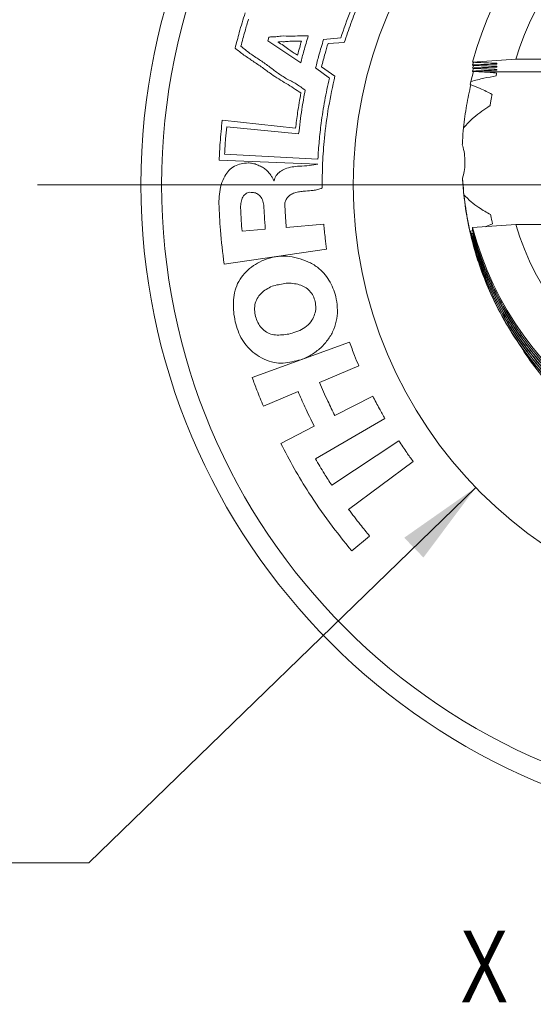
# Model space of a CAD drawing. Header units: inches. Extents: x 0.1 to 10.9, y 0 to 8.5.
# Tile 2 of 17: x 1.844 to 2.588, y 2.657 to 4.083. Entities that reach past the tile are written whole.
import ezdxf

# ---------------------------------------------------------------- set-up
doc = ezdxf.new("R2010")
doc.units = ezdxf.units.IN
doc.header["$MEASUREMENT"] = 0
doc.styles.add('SLDTEXTSTYLE0', font='TXT', dxfattribs={"width": 0.75})
doc.dimstyles.new('SLDDIMSTYLE0', dxfattribs={"dimtxt": 0.083333, "dimasz": 0.125, "dimexe": 0, "dimexo": 0.0625, "dimgap": 0.020833, "dimtad": 0, "dimtih": 1, "dimtoh": 1, "dimlfac": 0.333333, "dimrnd": 1e-09, "dimdsep": 46, "dimtxsty": 'SLDTEXTSTYLE0', "dimsah": 1, "dimcen": 0, "dimadec": 0, "dimazin": 2, "dimtfac": 1, "dimtofl": 0, "dimtmove": 0, "dimatfit": 3, "dimfxl": 1, "dimfrac": 2, "dimtolj": 1, "dimtzin": 12, "dimarcsym": 0})

# ---------------------------------------------------------------- blocks, each defined once
blk = doc.blocks.new('_D')
at = {"color": 7, "linetype": 'Continuous', "lineweight": 18}
for p, q in [((1.9438, 4.8257), (1.7938, 4.8257)), ((2.2836, 4.4964), (1.9438, 4.8257))]:
    blk.add_line(p, q, dxfattribs=at)
blk.add_solid([(2.2836, 4.4964), (2.2078, 4.5977), (2.1799, 4.569)], dxfattribs=at)
at = {"color": 7, "linetype": 'Continuous', "lineweight": 18, "attachment_point": 1, "style": 'SLDTEXTSTYLE0'}
for s, insert, char_height in [('%%c', (1.3626, 4.8636), 0.08333), ('0.63', (1.4884, 4.8636), 0.08333), ('in', (1.7038, 4.8636), 0.08333), ('[', (1.1662, 4.728), 0.0833), ('15.9mm]', (1.331, 4.728), 0.08333), ('%%c', (1.2052, 4.728), 0.08333)]:
    blk.add_mtext(s, dxfattribs=dict(at, insert=insert, char_height=char_height))
blk = doc.blocks.new('_D_1')
at = {"color": 7, "linetype": 'Continuous', "lineweight": 18}
for p, q in [((2.5044, 3.4055), (1.9438, 2.8621)), ((1.9438, 2.8621), (1.7938, 2.8621))]:
    blk.add_line(p, q, dxfattribs=at)
blk.add_solid([(2.5044, 3.4055), (2.4007, 3.3328), (2.4286, 3.3041)], dxfattribs=at)
at = {"color": 7, "linetype": 'Continuous', "lineweight": 18, "attachment_point": 1, "style": 'SLDTEXTSTYLE0'}
for s, insert, char_height in [('%%c', (1.3626, 2.9001), 0.08333), ('0.42', (1.4884, 2.9001), 0.08333), ('in', (1.7038, 2.9001), 0.08333), ('[', (1.1662, 2.7644), 0.0833), ('%%c', (1.2052, 2.7644), 0.08333), ('10.7mm]', (1.331, 2.7644), 0.08333)]:
    blk.add_mtext(s, dxfattribs=dict(at, insert=insert, char_height=char_height))
blk = doc.blocks.new('SW_CENTERMARKSYMBOL_0')
at = {"color": 0, "linetype": 'Continuous', "lineweight": 0}
blk.add_line((-0.3, 0), (-1.0875, 0), dxfattribs=at)

msp = doc.modelspace()

# ---------------------------------------------------------------- linework, layer by layer
at = {"color": 7, "linetype": 'Continuous', "lineweight": 18}
for p, q in [((2.20312, 4.05198), (2.25077, 4.02016)), ((2.30879, 4.05649), (2.28391, 4.05423)), ((2.29043, 4.04854), (2.31397, 4.04972)), ((2.56223, 4.02548), (2.49988, 4.02124)), ((2.49988, 4.02124), (2.49988, 4.02106)), ((2.49988, 4.0172), (2.50106, 4.02102)), ((2.56223, 4.02548), (2.61901, 4.02548)), ((2.27239, 4.01304), (2.29229, 3.99815)), ((2.30041, 4.00123), (2.28096, 4.01469)), ((2.49721, 3.99336), (2.50131, 4.00777)), ((2.49988, 4.0172), (2.49988, 4.01665)), ((2.49988, 4.01279), (2.50088, 4.01606)), ((2.49988, 4.00837), (2.50106, 4.01219)), ((2.49988, 4.00837), (2.49988, 4.00782)), ((2.50882, 4.00747), (2.49988, 4.00782)), ((2.50882, 4.00747), (2.61901, 4.00747)), ((2.53495, 4.01857), (2.53495, 4.01967)), ((2.53495, 4.01415), (2.53495, 4.01526)), ((2.53495, 4.00974), (2.53495, 4.01084)), ((2.49721, 3.99336), (2.49632, 3.98899)), ((2.24335, 3.92554), (2.13712, 3.93725)), ((2.14358, 3.9279), (2.24781, 3.9174)), ((2.13258, 3.87926), (2.27546, 3.8735)), ((2.27564, 3.88107), (2.14047, 3.88833)), ((2.21167, 3.84956), (2.2121, 3.84955)), ((2.16584, 3.77654), (2.19953, 3.77945)), ((2.22982, 3.78208), (2.28425, 3.78679)), ((2.49988, 3.78184), (2.56223, 3.78608)), ((2.49988, 3.7776), (2.49988, 3.78184)), ((2.51797, 3.78307), (2.52877, 3.78722)), ((2.56223, 3.78608), (2.61901, 3.78608)), ((2.49684, 3.77655), (2.50001, 3.77741)), ((2.49684, 3.77655), (2.49768, 3.77359)), ((2.50122, 3.77305), (2.49768, 3.77359)), ((2.50106, 3.77378), (2.49988, 3.77374)), ((2.49988, 3.77318), (2.49988, 3.77374)), ((2.50106, 3.76937), (2.49988, 3.76932)), ((2.49988, 3.76877), (2.49988, 3.76932)), ((2.28834, 3.75033), (2.13986, 3.72904)), ((2.18054, 3.56462), (2.32155, 3.61576)), ((2.33488, 3.58158), (2.27797, 3.55757)), ((2.24701, 3.5445), (2.19668, 3.52327)), ((2.30029, 3.50956), (2.35525, 3.53775)), ((2.22178, 3.46929), (2.27039, 3.49422)), ((2.37277, 3.50552), (2.27208, 3.44715)), ((2.29581, 3.40877), (2.39277, 3.47314)), ((2.41375, 3.44304), (2.32022, 3.37377)), ((2.35059, 3.33521), (2.32484, 3.31361))]:
    msp.add_line(p, q, dxfattribs=at)
for radius in [0.9375, 0.9075, 0.63]:
    msp.add_circle((2.95682, 3.84391), radius, dxfattribs=at)
for centre, radius, start, end in [((2.95617, 3.90154), 0.47173, 194.69937, 165.30063), ((2.95627, 3.90578), 0.41182, 196.89758, 163.10242)]:
    msp.add_arc(centre, radius, start, end, dxfattribs=at)
for points, knots in [([(2.34397, 4.14316), (2.33661, 4.1273), (2.32345, 4.09898), (2.31327, 4.06947), (2.30879, 4.05649)], [0, 0, 0, 0, 0.559977, 1, 1, 1, 1]), ([(2.31397, 4.04972), (2.31707, 4.05899), (2.32328, 4.07754), (2.33606, 4.11006), (2.34689, 4.13276), (2.35351, 4.14662)], [0, 0, 0, 0, 0.28001406, 0.56002863, 1, 1, 1, 1]), ([(2.17022, 4.09265), (2.16731, 4.08316), (2.16211, 4.06623), (2.15776, 4.04906), (2.15584, 4.0415)], [0, 0, 0, 0, 0.5599843, 1, 1, 1, 1]), ([(2.16418, 4.04425), (2.1661, 4.05164), (2.16953, 4.06483), (2.17346, 4.07788), (2.17519, 4.08362)], [0, 0, 0, 0, 0.55999, 1, 1, 1, 1]), ([(2.20312, 4.05198), (2.2034, 4.053), (2.2039, 4.05481), (2.20442, 4.05663), (2.20464, 4.05743)], [0, 0, 0, 0, 0.55999986, 1, 1, 1, 1]), ([(2.20464, 4.05743), (2.20628, 4.05776), (2.20958, 4.05842), (2.2156, 4.05773), (2.22449, 4.05995), (2.23608, 4.0583), (2.24914, 4.05966), (2.25753, 4.05944), (2.26172, 4.05934)], [0, 0, 0, 0, 0.0872531, 0.1754496, 0.3136646, 0.5602466, 0.7801431, 1, 1, 1, 1]), ([(2.25186, 4.05169), (2.24865, 4.05174), (2.24222, 4.05185), (2.23408, 4.05174), (2.22755, 4.05067), (2.22247, 4.05126), (2.21913, 4.05065), (2.21747, 4.05035)], [0, 0, 0, 0, 0.280152, 0.55988, 0.706731, 0.8538711, 1, 1, 1, 1]), ([(2.21747, 4.05035), (2.22029, 4.04877), (2.22591, 4.04561), (2.23274, 4.03973), (2.2399, 4.03554), (2.24408, 4.03272), (2.24617, 4.03131)], [0, 0, 0, 0, 0.280209, 0.5603932, 0.7803627, 1, 1, 1, 1]), ([(2.24617, 4.03131), (2.2472, 4.03512), (2.24902, 4.04194), (2.25099, 4.04871), (2.25186, 4.05169)], [0, 0, 0, 0, 0.5600014, 1, 1, 1, 1]), ([(2.26172, 4.05934), (2.25953, 4.05206), (2.25561, 4.03908), (2.25225, 4.02594), (2.25077, 4.02016)], [0, 0, 0, 0, 0.5599949, 1, 1, 1, 1]), ([(2.28391, 4.05423), (2.28159, 4.04659), (2.27745, 4.03294), (2.27394, 4.01912), (2.27239, 4.01304)], [0, 0, 0, 0, 0.5599872, 1, 1, 1, 1]), ([(2.28096, 4.01469), (2.28261, 4.02104), (2.28556, 4.03238), (2.28894, 4.04361), (2.29043, 4.04854)], [0, 0, 0, 0, 0.5599956, 1, 1, 1, 1]), ([(2.15584, 4.0415), (2.16002, 4.03815), (2.1684, 4.03143), (2.18194, 4.02266), (2.19528, 4.01359), (2.21059, 4.00195), (2.22976, 3.99051), (2.24399, 3.98138), (2.25111, 3.97682)], [0, 0, 0, 0, 0.1395227, 0.2794847, 0.4195427, 0.5596114, 0.7798663, 1, 1, 1, 1]), ([(2.25728, 3.98079), (2.25302, 3.9839), (2.24451, 3.99014), (2.23028, 3.99709), (2.21697, 4.00565), (2.20451, 4.01578), (2.19098, 4.02487), (2.17706, 4.03383), (2.16848, 4.04078), (2.16418, 4.04425)], [0, 0, 0, 0, 0.1399815, 0.2800437, 0.4199699, 0.5600194, 0.7066276, 0.8533077, 1, 1, 1, 1]), ([(2.53495, 4.01967), (2.53177, 4.0198), (2.52543, 4.02005), (2.51374, 4.02051), (2.50522, 4.02085), (2.49988, 4.02106)], [0, 0, 0, 0, 0.2713191, 0.5426361, 1, 1, 1, 1]), ([(2.49988, 4.0172), (2.50306, 4.01733), (2.50943, 4.01758), (2.52112, 4.01803), (2.52963, 4.01836), (2.53495, 4.01857)], [0, 0, 0, 0, 0.2726682, 0.5453324, 1, 1, 1, 1]), ([(2.49988, 4.01279), (2.50306, 4.01291), (2.50943, 4.01316), (2.52112, 4.01362), (2.52963, 4.01395), (2.53495, 4.01415)], [0, 0, 0, 0, 0.2726695, 0.5453337, 1, 1, 1, 1]), ([(2.49988, 4.00837), (2.50306, 4.0085), (2.50943, 4.00875), (2.52112, 4.0092), (2.52963, 4.00953), (2.53495, 4.00974)], [0, 0, 0, 0, 0.2726682, 0.5453324, 1, 1, 1, 1]), ([(2.53495, 4.01526), (2.53177, 4.01538), (2.52543, 4.01563), (2.51399, 4.01609), (2.50573, 4.01642), (2.50064, 4.01662)], [0, 0, 0, 0, 0.2773103, 0.5546184, 1, 1, 1, 1]), ([(2.53495, 4.01084), (2.53177, 4.01097), (2.52543, 4.01122), (2.51399, 4.01167), (2.50573, 4.012), (2.50064, 4.01221)], [0, 0, 0, 0, 0.2773155, 0.5546288, 1, 1, 1, 1]), ([(2.53469, 4.00553), (2.53154, 4.00586), (2.52293, 4.00675), (2.51429, 4.00719), (2.50882, 4.00747)], [0, 0, 0, 0, 0.3668488, 1, 1, 1, 1]), ([(2.29229, 3.99815), (2.28994, 3.98735), (2.28524, 3.96575), (2.28058, 3.9353), (2.27737, 3.90706), (2.27622, 3.88973), (2.27564, 3.88107)], [0, 0, 0, 0, 0.279992, 0.560003, 0.7799923, 1, 1, 1, 1]), ([(2.30041, 4.00123), (2.29715, 3.98632), (2.29061, 3.9565), (2.28515, 3.91431), (2.28214, 3.87517), (2.28194, 3.85119), (2.28184, 3.8392)], [0, 0, 0, 0, 0.2799903, 0.5599822, 0.7799913, 1, 1, 1, 1]), ([(2.49721, 3.99336), (2.50038, 3.99419), (2.50671, 3.99585), (2.51892, 3.99868), (2.52799, 4.00037), (2.53387, 4.00147)], [0, 0, 0, 0, 0.2603965, 0.5207872, 1, 1, 1, 1]), ([(2.53387, 4.00147), (2.53404, 4.00227), (2.53429, 4.00346), (2.53454, 4.00473), (2.53464, 4.00526), (2.53469, 4.00553)], [0, 0, 0, 0, 0.4987975, 0.7492524, 1, 1, 1, 1]), ([(2.24781, 3.9174), (2.24919, 3.92929), (2.25166, 3.95052), (2.25556, 3.97154), (2.25728, 3.98079)], [0, 0, 0, 0, 0.5599699, 1, 1, 1, 1]), ([(2.48668, 3.92639), (2.48794, 3.9372), (2.49037, 3.95812), (2.49499, 3.97868), (2.49722, 3.98862)], [0, 0, 0, 0, 0.5162703, 1, 1, 1, 1]), ([(2.52806, 3.97454), (2.52521, 3.97608), (2.5195, 3.97914), (2.50895, 3.98408), (2.50114, 3.98711), (2.49632, 3.98899)], [0, 0, 0, 0, 0.276691, 0.5533657, 1, 1, 1, 1]), ([(2.25111, 3.97682), (2.24941, 3.96729), (2.24639, 3.95026), (2.24428, 3.9331), (2.24335, 3.92554)], [0, 0, 0, 0, 0.5599811, 1, 1, 1, 1]), ([(2.52507, 3.95834), (2.52543, 3.9604), (2.5261, 3.96429), (2.5271, 3.96968), (2.52774, 3.97292), (2.52806, 3.97454)], [0, 0, 0, 0, 0.35927836, 0.67911847, 1, 1, 1, 1]), ([(2.48668, 3.92639), (2.49151, 3.93152), (2.49972, 3.94026), (2.51292, 3.95048), (2.52101, 3.95571), (2.52507, 3.95834)], [0, 0, 0, 0, 0.4150814, 0.7065846, 1, 1, 1, 1]), ([(2.13712, 3.93725), (2.136, 3.92644), (2.13399, 3.90715), (2.13301, 3.88778), (2.13258, 3.87926)], [0, 0, 0, 0, 0.5599807, 1, 1, 1, 1]), ([(2.14047, 3.88833), (2.14093, 3.89573), (2.14175, 3.90893), (2.14302, 3.9221), (2.14358, 3.9279)], [0, 0, 0, 0, 0.5599918, 1, 1, 1, 1]), ([(2.48668, 3.92639), (2.48613, 3.9201), (2.48542, 3.91194), (2.485, 3.90351), (2.48491, 3.90158)], [0, 0, 0, 0, 0.7713701, 1, 1, 1, 1]), ([(2.48514, 3.85282), (2.48607, 3.85623), (2.48794, 3.86314), (2.48898, 3.8743), (2.4885, 3.88595), (2.4868, 3.89512), (2.48529, 3.90026), (2.48491, 3.90158)], [0, 0, 0, 0, 0.2190223, 0.4435278, 0.6767934, 0.9171862, 1, 1, 1, 1]), ([(3.42886, 3.89934), (3.42885, 3.88956), (3.4288, 3.86539), (3.42424, 3.82679), (3.41607, 3.78599), (3.40476, 3.74772), (3.39113, 3.71225), (3.37459, 3.67783), (3.3553, 3.64481), (3.33345, 3.6135), (3.30784, 3.58249), (3.27831, 3.55249), (3.24486, 3.5243), (3.20952, 3.49968), (3.17421, 3.47954), (3.13915, 3.46324), (3.10442, 3.45027), (3.06833, 3.43994), (3.03118, 3.43244), (2.99332, 3.42792), (2.95282, 3.42636), (2.91009, 3.42849), (2.86572, 3.43495), (2.82257, 3.44547), (2.78319, 3.45906), (2.74772, 3.4748), (2.71582, 3.49199), (2.68529, 3.51158), (2.65601, 3.53374), (2.62818, 3.55845), (2.60054, 3.58723), (2.57391, 3.62033), (2.54919, 3.65784), (2.52824, 3.69756), (2.51151, 3.73756), (2.50361, 3.76474), (2.49988, 3.7776)], [0, 0, 0, 0, 0.0215527, 0.0532373, 0.0854731, 0.1131647, 0.1410769, 0.1691208, 0.1972055, 0.2252384, 0.2531292, 0.2856943, 0.3178029, 0.3493304, 0.3803961, 0.4071736, 0.4343724, 0.4619179, 0.4897276, 0.5177151, 0.5457901, 0.5788628, 0.6117799, 0.6443957, 0.6765724, 0.7034377, 0.7298372, 0.7563709, 0.7833624, 0.8107396, 0.838424, 0.871328, 0.9043958, 0.937478, 0.9704243, 1, 1, 1, 1]), ([(3.42886, 3.89548), (3.42885, 3.88569), (3.4288, 3.86153), (3.42424, 3.82293), (3.41607, 3.78213), (3.40476, 3.74386), (3.39113, 3.70839), (3.37459, 3.67397), (3.3553, 3.64094), (3.33345, 3.60964), (3.30784, 3.57863), (3.27831, 3.54863), (3.24486, 3.52044), (3.20952, 3.49582), (3.17421, 3.47568), (3.13915, 3.45938), (3.10442, 3.44641), (3.06833, 3.43608), (3.03118, 3.42858), (2.99332, 3.42405), (2.95282, 3.4225), (2.91009, 3.42463), (2.86572, 3.43109), (2.82257, 3.44161), (2.78319, 3.4552), (2.74772, 3.47093), (2.71582, 3.48812), (2.68529, 3.50772), (2.65601, 3.52987), (2.62818, 3.55459), (2.60054, 3.58337), (2.57391, 3.61646), (2.54919, 3.65397), (2.52824, 3.6937), (2.51151, 3.7337), (2.50361, 3.76088), (2.49988, 3.77374)], [0, 0, 0, 0, 0.0215527, 0.0532373, 0.0854731, 0.1131647, 0.1410768, 0.1691208, 0.1972055, 0.2252384, 0.2531292, 0.2856943, 0.3178029, 0.3493303, 0.3803961, 0.4071736, 0.4343724, 0.4619179, 0.4897276, 0.5177151, 0.5457902, 0.5788628, 0.6117799, 0.6443957, 0.6765724, 0.7034377, 0.7298372, 0.7563709, 0.7833624, 0.8107396, 0.838424, 0.871328, 0.9043959, 0.937478, 0.9704242, 1, 1, 1, 1]), ([(3.42903, 3.89384), (3.42894, 3.88456), (3.42875, 3.86308), (3.42512, 3.82939), (3.41861, 3.79288), (3.40903, 3.75656), (3.39574, 3.71865), (3.37812, 3.67974), (3.35571, 3.64065), (3.32972, 3.60394), (3.30202, 3.57175), (3.27352, 3.54396), (3.24501, 3.52024), (3.21519, 3.49912), (3.18408, 3.48049), (3.15154, 3.46422), (3.11531, 3.44949), (3.07527, 3.43707), (3.0316, 3.42789), (2.98693, 3.42284), (2.94412, 3.42209), (2.90373, 3.42494), (2.86614, 3.43066), (2.82941, 3.4393), (2.79388, 3.4507), (2.75983, 3.46465), (2.72547, 3.48194), (2.69082, 3.50316), (2.65616, 3.52896), (2.62351, 3.55832), (2.59418, 3.59015), (2.56837, 3.62385), (2.54616, 3.65884), (2.52719, 3.69565), (2.51134, 3.73377), (2.50369, 3.76008), (2.49988, 3.77318)], [0, 0, 0, 0, 0.0204846, 0.04734902, 0.07462489, 0.1022357, 0.13009876, 0.16313886, 0.19625947, 0.22931003, 0.26214193, 0.28972409, 0.31696378, 0.34378494, 0.37016423, 0.39678978, 0.42386323, 0.45624381, 0.48901369, 0.52203181, 0.55515037, 0.58322044, 0.6111635, 0.63888998, 0.66631543, 0.69336062, 0.71995321, 0.75110767, 0.7828891, 0.81520772, 0.84793379, 0.8783575, 0.90889363, 0.9394241, 0.9698312, 1, 1, 1, 1]), ([(3.42893, 3.88664), (3.42901, 3.88142), (3.42929, 3.86193), (3.42614, 3.82794), (3.41889, 3.78491), (3.40731, 3.74214), (3.39243, 3.70237), (3.37499, 3.66589), (3.35576, 3.63283), (3.33396, 3.60149), (3.30982, 3.57215), (3.28362, 3.54505), (3.25405, 3.51896), (3.2211, 3.49454), (3.1845, 3.47223), (3.14593, 3.45325), (3.10731, 3.43844), (3.06914, 3.42745), (3.03202, 3.41988), (2.99416, 3.41529), (2.95594, 3.41376), (2.91773, 3.41532), (2.87767, 3.4202), (2.83629, 3.42897), (2.79426, 3.44208), (2.75429, 3.45874), (2.71699, 3.47843), (2.68211, 3.50097), (2.64943, 3.52638), (2.61866, 3.55499), (2.59028, 3.58658), (2.56485, 3.62064), (2.54264, 3.65675), (2.52397, 3.69444), (2.50855, 3.7334), (2.50129, 3.76024), (2.49768, 3.77359)], [0, 0, 0, 0, 0.0114169, 0.0426929, 0.0745546, 0.106879, 0.1395311, 0.1673895, 0.1952901, 0.2231417, 0.2508538, 0.2783387, 0.3055129, 0.337032, 0.3679389, 0.3991287, 0.4309193, 0.4582775, 0.4859002, 0.5137013, 0.5415917, 0.56948, 0.5972748, 0.6297887, 0.6619093, 0.6935072, 0.7244738, 0.7541418, 0.7843756, 0.8150724, 0.8461183, 0.8773917, 0.9082051, 0.9389919, 0.9696298, 1, 1, 1, 1]), ([(3.42905, 3.89106), (3.42897, 3.88141), (3.42877, 3.85958), (3.42512, 3.82553), (3.41861, 3.78902), (3.40903, 3.7527), (3.39574, 3.71478), (3.37812, 3.67588), (3.35571, 3.63679), (3.32972, 3.60007), (3.30202, 3.56789), (3.27352, 3.54009), (3.24501, 3.51637), (3.21519, 3.49526), (3.18408, 3.47662), (3.15154, 3.46036), (3.11531, 3.44563), (3.07527, 3.43321), (3.0316, 3.42403), (2.98693, 3.41898), (2.94412, 3.41823), (2.90373, 3.42108), (2.86614, 3.4268), (2.82941, 3.43544), (2.79388, 3.44684), (2.75983, 3.46079), (2.72547, 3.47808), (2.69082, 3.49929), (2.65616, 3.5251), (2.62351, 3.55446), (2.59418, 3.58629), (2.56837, 3.61999), (2.54616, 3.65498), (2.52719, 3.69179), (2.51134, 3.7299), (2.50369, 3.75622), (2.49988, 3.76932)], [0, 0, 0, 0, 0.0212598, 0.048103, 0.0753573, 0.1029462, 0.1307872, 0.1638012, 0.1968956, 0.22992, 0.2627259, 0.2902862, 0.3175044, 0.3443043, 0.3706627, 0.3972672, 0.4243192, 0.4566742, 0.4894181, 0.5224101, 0.5555024, 0.5835503, 0.6114713, 0.6391758, 0.6665795, 0.6936033, 0.7201748, 0.7513046, 0.7830609, 0.815354, 0.8480541, 0.8784538, 0.9089657, 0.939472, 0.9698551, 1, 1, 1, 1]), ([(2.13228, 3.81659), (2.13236, 3.82113), (2.13253, 3.83023), (2.13533, 3.84371), (2.13985, 3.85549), (2.14634, 3.86501), (2.15467, 3.87114), (2.16437, 3.87481), (2.17124, 3.87522), (2.17468, 3.87543)], [0, 0, 0, 0, 0.166066, 0.3327739, 0.5013601, 0.6258672, 0.7490029, 0.8741395, 1, 1, 1, 1]), ([(2.17468, 3.87543), (2.17692, 3.87528), (2.18139, 3.87497), (2.18781, 3.8729), (2.19381, 3.86998), (2.19951, 3.8669), (2.20378, 3.8624), (2.20734, 3.85823), (2.20991, 3.85385), (2.21108, 3.85099), (2.21167, 3.84956)], [0, 0, 0, 0, 0.1401492, 0.2802143, 0.4197013, 0.5594814, 0.6827234, 0.805993, 0.9029739, 1, 1, 1, 1]), ([(2.2121, 3.84955), (2.21295, 3.85224), (2.21463, 3.85752), (2.2209, 3.86332), (2.22888, 3.86736), (2.23829, 3.86987), (2.24512, 3.87047), (2.24851, 3.87077)], [0, 0, 0, 0, 0.18396268, 0.3610743, 0.54627739, 0.77457545, 1, 1, 1, 1]), ([(2.24851, 3.87077), (2.25357, 3.87098), (2.26261, 3.87136), (2.27153, 3.87285), (2.27546, 3.8735)], [0, 0, 0, 0, 0.5603848, 1, 1, 1, 1]), ([(3.42867, 3.8706), (3.42865, 3.8651), (3.42859, 3.84742), (3.42516, 3.81751), (3.41881, 3.781), (3.40927, 3.74467), (3.3968, 3.70888), (3.38138, 3.67401), (3.36207, 3.63841), (3.33845, 3.60277), (3.31027, 3.56794), (3.27923, 3.53623), (3.24747, 3.50933), (3.21586, 3.48687), (3.18478, 3.46818), (3.15227, 3.45187), (3.11816, 3.43793), (3.08256, 3.42654), (3.04358, 3.4174), (3.00138, 3.41132), (2.95636, 3.40915), (2.91135, 3.41126), (2.86917, 3.41729), (2.83021, 3.42639), (2.79465, 3.43773), (2.76057, 3.45162), (2.7281, 3.46789), (2.69705, 3.48654), (2.66547, 3.50896), (2.63376, 3.53581), (2.60277, 3.56745), (2.57465, 3.6022), (2.55061, 3.6385), (2.53063, 3.67563), (2.51452, 3.71297), (2.50185, 3.75129), (2.49236, 3.79011), (2.48887, 3.81633), (2.48713, 3.82935)], [0, 0, 0, 0, 0.01162227, 0.03734718, 0.0634678, 0.089911, 0.11659762, 0.14344416, 0.17036403, 0.20206171, 0.2335953, 0.26482583, 0.29562224, 0.32132477, 0.34659916, 0.37209453, 0.39802062, 0.42430744, 0.45087934, 0.48244716, 0.51415737, 0.54586619, 0.57742958, 0.6039954, 0.63027458, 0.65619093, 0.6816751, 0.70695505, 0.73266824, 0.76347481, 0.79471287, 0.82625119, 0.85795082, 0.88675399, 0.91546396, 0.94397479, 0.97218515, 1, 1, 1, 1]), ([(3.42861, 3.8701), (3.42858, 3.86605), (3.42849, 3.84983), (3.42514, 3.82138), (3.41882, 3.78486), (3.40927, 3.74853), (3.3968, 3.71275), (3.38138, 3.67787), (3.36207, 3.64227), (3.33845, 3.60663), (3.31027, 3.57181), (3.27923, 3.54009), (3.24747, 3.51319), (3.21586, 3.49073), (3.18478, 3.47204), (3.15227, 3.45573), (3.11816, 3.44179), (3.08256, 3.4304), (3.04358, 3.42126), (3.00138, 3.41518), (2.95636, 3.41301), (2.91135, 3.41513), (2.86917, 3.42116), (2.83021, 3.43025), (2.79465, 3.44159), (2.76057, 3.45549), (2.7281, 3.47176), (2.69705, 3.4904), (2.66547, 3.51282), (2.63376, 3.53967), (2.60277, 3.57132), (2.57465, 3.60606), (2.55147, 3.64107), (2.53277, 3.67539), (2.51805, 3.7083), (2.50576, 3.74201), (2.4998, 3.76507), (2.49684, 3.77655)], [0, 0, 0, 0, 0.00893832, 0.03583855, 0.06315246, 0.09080375, 0.11870959, 0.14678267, 0.17493242, 0.20807824, 0.24105249, 0.27370983, 0.30591321, 0.33279, 0.35921907, 0.38587926, 0.41298982, 0.4404776, 0.46826347, 0.50127352, 0.53443245, 0.56758994, 0.60059551, 0.62837488, 0.65585466, 0.68295504, 0.70960364, 0.73603854, 0.76292635, 0.79514036, 0.82780558, 0.8607849, 0.89393267, 0.92062616, 0.94725307, 0.97373598, 1, 1, 1, 1]), ([(3.4283, 3.85666), (3.42819, 3.85293), (3.4277, 3.83672), (3.42385, 3.80804), (3.41661, 3.77079), (3.40604, 3.73384), (3.39242, 3.69756), (3.37577, 3.66235), (3.35623, 3.62857), (3.33401, 3.59656), (3.30936, 3.56664), (3.28258, 3.53906), (3.25398, 3.51403), (3.22393, 3.49169), (3.19256, 3.47198), (3.15973, 3.45477), (3.12528, 3.44001), (3.08923, 3.42786), (3.05189, 3.41856), (3.01361, 3.41228), (2.97475, 3.40914), (2.9357, 3.40921), (2.89687, 3.41249), (2.85865, 3.41891), (2.82141, 3.42834), (2.78548, 3.44059), (2.75117, 3.45544), (2.71847, 3.47276), (2.68721, 3.49257), (2.65726, 3.51503), (2.6288, 3.54017), (2.60218, 3.56783), (2.57772, 3.59781), (2.55571, 3.62986), (2.53641, 3.66365), (2.52, 3.69884), (2.50636, 3.73577), (2.49583, 3.77408), (2.48835, 3.81338), (2.4862, 3.83975), (2.48514, 3.85282)], [0, 0, 0, 0, 0.00784146, 0.03399244, 0.06053448, 0.08738865, 0.11447031, 0.1416901, 0.16895611, 0.19617497, 0.22325506, 0.25010667, 0.27664572, 0.30279266, 0.3284769, 0.35418326, 0.38034987, 0.40690475, 0.43376881, 0.46085713, 0.48808016, 0.51534615, 0.54256161, 0.56963479, 0.59647651, 0.62300246, 0.64913389, 0.67480148, 0.70052578, 0.72670797, 0.75327549, 0.78014927, 0.8072441, 0.83447039, 0.86173596, 0.88894786, 0.91601416, 0.9444026, 0.97242856, 1, 1, 1, 1]), ([(2.48514, 3.85282), (2.48539, 3.84899), (2.4859, 3.84129), (2.48665, 3.83362), (2.48709, 3.8297), (2.48713, 3.82935)], [0, 0, 0, 0, 0.47378041, 0.95265663, 1, 1, 1, 1]), ([(3.42805, 3.86275), (3.42741, 3.85253), (3.42586, 3.82778), (3.41877, 3.78878), (3.40734, 3.746), (3.39242, 3.70623), (3.37499, 3.66975), (3.35576, 3.63669), (3.33396, 3.60535), (3.30982, 3.57601), (3.28362, 3.54891), (3.25405, 3.52282), (3.2211, 3.4984), (3.1845, 3.4761), (3.14593, 3.45712), (3.10731, 3.44231), (3.06914, 3.43131), (3.03202, 3.42375), (2.99416, 3.41915), (2.95594, 3.41762), (2.91773, 3.41918), (2.87767, 3.42406), (2.83629, 3.43283), (2.79426, 3.44595), (2.75429, 3.46261), (2.71728, 3.48214), (2.68294, 3.50429), (2.65097, 3.52897), (2.62082, 3.55671), (2.5929, 3.58732), (2.56776, 3.62031), (2.54568, 3.65529), (2.52692, 3.69184), (2.51124, 3.72966), (2.50366, 3.75577), (2.49988, 3.76877)], [0, 0, 0, 0, 0.0230301, 0.0557704, 0.0889861, 0.1225387, 0.1511651, 0.1798352, 0.2084547, 0.236931, 0.2651738, 0.2930972, 0.3254857, 0.3572447, 0.3892945, 0.4219617, 0.4500743, 0.4784586, 0.5070264, 0.5356859, 0.5643431, 0.5929044, 0.6263149, 0.6593213, 0.6917904, 0.7236109, 0.7533629, 0.7836713, 0.8144381, 0.8455551, 0.8769065, 0.9078091, 0.9387033, 0.9694717, 1, 1, 1, 1]), ([(2.25794, 3.83467), (2.25561, 3.83442), (2.2509, 3.83393), (2.24388, 3.8329), (2.23764, 3.83065), (2.23286, 3.82703), (2.22957, 3.82277), (2.22751, 3.81763), (2.22776, 3.81398), (2.22789, 3.81213)], [0, 0, 0, 0, 0.1640159, 0.3318327, 0.4972166, 0.6221131, 0.7469815, 0.8714102, 1, 1, 1, 1]), ([(2.28184, 3.8392), (2.27974, 3.83829), (2.27554, 3.83648), (2.2674, 3.83527), (2.26153, 3.8349), (2.25794, 3.83467)], [0, 0, 0, 0, 0.2791148, 0.5579967, 1, 1, 1, 1]), ([(2.17923, 3.83279), (2.17792, 3.83286), (2.17542, 3.833), (2.17193, 3.83157), (2.16915, 3.82919), (2.16624, 3.82496), (2.16399, 3.81864), (2.16378, 3.81331), (2.16367, 3.81066)], [0, 0, 0, 0, 0.1266566, 0.2422181, 0.3582519, 0.4803862, 0.7410967, 1, 1, 1, 1]), ([(2.19738, 3.81413), (2.19691, 3.81681), (2.19597, 3.82222), (2.19131, 3.82838), (2.18551, 3.8325), (2.18131, 3.83269), (2.17923, 3.83279)], [0, 0, 0, 0, 0.2809974, 0.5684044, 0.7859971, 1, 1, 1, 1]), ([(2.52579, 3.80057), (2.5201, 3.80381), (2.51034, 3.80937), (2.49739, 3.81907), (2.49056, 3.82591), (2.48713, 3.82935)], [0, 0, 0, 0, 0.409974, 0.70343831, 1, 1, 1, 1]), ([(2.13986, 3.72904), (2.13782, 3.74533), (2.13417, 3.77442), (2.13286, 3.80371), (2.13228, 3.81659)], [0, 0, 0, 0, 0.5599856, 1, 1, 1, 1]), ([(2.16367, 3.81066), (2.16398, 3.80428), (2.16452, 3.7929), (2.16544, 3.78154), (2.16584, 3.77654)], [0, 0, 0, 0, 0.5599971, 1, 1, 1, 1]), ([(2.19953, 3.77945), (2.19903, 3.78592), (2.19812, 3.79747), (2.1976, 3.80904), (2.19738, 3.81413)], [0, 0, 0, 0, 0.5599969, 1, 1, 1, 1]), ([(2.22789, 3.81213), (2.22817, 3.80652), (2.22867, 3.79649), (2.22947, 3.78648), (2.22982, 3.78208)], [0, 0, 0, 0, 0.5599983, 1, 1, 1, 1]), ([(2.52877, 3.78722), (2.52842, 3.78867), (2.52776, 3.79142), (2.52675, 3.7959), (2.52611, 3.79901), (2.52579, 3.80057)], [0, 0, 0, 0, 0.35847658, 0.67871619, 1, 1, 1, 1]), ([(2.28425, 3.78679), (2.28488, 3.77997), (2.28601, 3.76779), (2.28763, 3.75566), (2.28834, 3.75033)], [0, 0, 0, 0, 0.5599959, 1, 1, 1, 1]), ([(2.15602, 3.64556), (2.1551, 3.65017), (2.15325, 3.65939), (2.15322, 3.67353), (2.15438, 3.68761), (2.15893, 3.70108), (2.1666, 3.71289), (2.17647, 3.72286), (2.18803, 3.73064), (2.20066, 3.73652), (2.20967, 3.73856), (2.21418, 3.73957)], [0, 0, 0, 0, 0.1119071, 0.2239113, 0.3363056, 0.4475299, 0.5591944, 0.6697058, 0.7800909, 0.8900498, 1, 1, 1, 1]), ([(2.21418, 3.73957), (2.21954, 3.7401), (2.23027, 3.74115), (2.24618, 3.73783), (2.26143, 3.73286), (2.27444, 3.7254), (2.28444, 3.71594), (2.29194, 3.70573), (2.29785, 3.69443), (2.30027, 3.68629), (2.30147, 3.68223)], [0, 0, 0, 0, 0.1401558, 0.2803832, 0.4207904, 0.5592374, 0.6683087, 0.778467, 0.8893581, 1, 1, 1, 1]), ([(2.2207, 3.69951), (2.21762, 3.699), (2.2114, 3.69799), (2.20283, 3.69374), (2.19503, 3.68835), (2.18855, 3.6813), (2.18447, 3.6725), (2.18357, 3.66264), (2.1848, 3.6562), (2.18542, 3.65296)], [0, 0, 0, 0, 0.1393667, 0.2817123, 0.4246406, 0.5638899, 0.7064989, 0.8523604, 1, 1, 1, 1]), ([(2.27183, 3.67458), (2.27093, 3.67742), (2.26914, 3.68307), (2.26404, 3.69043), (2.25702, 3.69592), (2.24858, 3.69942), (2.2394, 3.7011), (2.22988, 3.70155), (2.22374, 3.70018), (2.2207, 3.69951)], [0, 0, 0, 0, 0.139831, 0.2782126, 0.4149296, 0.5545473, 0.7044087, 0.8537744, 1, 1, 1, 1]), ([(2.30147, 3.68223), (2.30248, 3.67691), (2.30448, 3.66629), (2.30359, 3.65002), (2.29929, 3.63438), (2.29122, 3.61997), (2.28009, 3.60743), (2.26646, 3.59706), (2.25605, 3.59257), (2.25086, 3.59033)], [0, 0, 0, 0, 0.14035009, 0.28046693, 0.41952657, 0.55891649, 0.70603287, 0.85328543, 1, 1, 1, 1]), ([(2.23818, 3.6288), (2.24194, 3.63004), (2.24941, 3.63251), (2.25967, 3.63857), (2.267, 3.64694), (2.27127, 3.65616), (2.27322, 3.66539), (2.27229, 3.67152), (2.27183, 3.67458)], [0, 0, 0, 0, 0.1881966, 0.3737966, 0.5595738, 0.7070647, 0.853853, 1, 1, 1, 1]), ([(2.18542, 3.65296), (2.1864, 3.64999), (2.18836, 3.64403), (2.19388, 3.63633), (2.20088, 3.63023), (2.20955, 3.62628), (2.21911, 3.62615), (2.22875, 3.6266), (2.23504, 3.62806), (2.23818, 3.6288)], [0, 0, 0, 0, 0.1416744, 0.28423536, 0.42432613, 0.56130699, 0.70686659, 0.85381874, 1, 1, 1, 1]), ([(2.25086, 3.59033), (2.24662, 3.58944), (2.23814, 3.58766), (2.22537, 3.58492), (2.21144, 3.58617), (2.19741, 3.59084), (2.18451, 3.59867), (2.17378, 3.60844), (2.16558, 3.61966), (2.15973, 3.63225), (2.15726, 3.64112), (2.15602, 3.64556)], [0, 0, 0, 0, 0.1038589, 0.2077059, 0.3109809, 0.4343144, 0.5589399, 0.669709, 0.7796773, 0.8897334, 1, 1, 1, 1]), ([(2.32155, 3.61576), (2.32391, 3.60933), (2.32814, 3.59785), (2.33282, 3.58655), (2.33488, 3.58158)], [0, 0, 0, 0, 0.5599963, 1, 1, 1, 1]), ([(2.60001, 3.56723), (2.59094, 3.57873), (2.57936, 3.59341), (2.56996, 3.60952), (2.56793, 3.61301)], [0, 0, 0, 0, 0.7836607, 1, 1, 1, 1]), ([(2.19668, 3.52327), (2.19352, 3.53093), (2.18787, 3.54461), (2.18278, 3.55851), (2.18054, 3.56462)], [0, 0, 0, 0, 0.559998, 1, 1, 1, 1]), ([(2.27797, 3.55757), (2.28191, 3.5485), (2.28893, 3.5323), (2.29682, 3.51651), (2.30029, 3.50956)], [0, 0, 0, 0, 0.5599929, 1, 1, 1, 1]), ([(2.27039, 3.49422), (2.26578, 3.50349), (2.25755, 3.52005), (2.25023, 3.53703), (2.24701, 3.5445)], [0, 0, 0, 0, 0.55999261, 1, 1, 1, 1]), ([(2.35525, 3.53775), (2.3584, 3.53167), (2.36403, 3.52081), (2.3701, 3.51019), (2.37277, 3.50552)], [0, 0, 0, 0, 0.559994, 1, 1, 1, 1]), ([(2.32484, 3.31361), (2.31386, 3.32719), (2.2919, 3.35435), (2.26447, 3.39458), (2.241, 3.43288), (2.22819, 3.45715), (2.22178, 3.46929)], [0, 0, 0, 0, 0.279992, 0.5599851, 0.7799931, 1, 1, 1, 1]), ([(2.39277, 3.47314), (2.39658, 3.46744), (2.40338, 3.45727), (2.41058, 3.44739), (2.41375, 3.44304)], [0, 0, 0, 0, 0.5599975, 1, 1, 1, 1]), ([(2.27208, 3.44715), (2.27636, 3.43989), (2.28401, 3.42693), (2.2922, 3.41432), (2.29581, 3.40877)], [0, 0, 0, 0, 0.5599987, 1, 1, 1, 1]), ([(2.32022, 3.37377), (2.32573, 3.36645), (2.33557, 3.35337), (2.346, 3.34076), (2.35059, 3.33521)], [0, 0, 0, 0, 0.559996, 1, 1, 1, 1])]:
    msp.add_open_spline(points, degree=3, knots=knots, dxfattribs=at)

# ---------------------------------------------------------------- block references
at = {"color": 7, "linetype": 'Continuous', "lineweight": 0}
msp.add_blockref('SW_CENTERMARKSYMBOL_0', (2.95682, 3.84391), dxfattribs=at)

# ---------------------------------------------------------------- texts
at = {"color": 7, "linetype": 'Continuous', "insert": (2.48185, 2.76411), "char_height": 0.10417, "attachment_point": 1, "style": 'SLDTEXTSTYLE0'}
msp.add_mtext('X', dxfattribs=at)

# ---------------------------------------------------------------- dimensions: what is measured, and where the dimension line sits
at = {"color": 7, "linetype": 'Continuous', "lineweight": 18}
for p1, p2, text, picture, middle in [((3.63004, 3.19146), (2.28361, 4.49635), '<>in\\P[%%c15.9mm]', '_D', (1.47998, 4.82568)), ((3.40923, 4.28235), (2.50442, 3.40546), '<>in\\P[%%c10.7mm]', '_D_1', (1.47998, 2.86213))]:
    dim = msp.add_diameter_dim_2p(p1=p1, p2=p2, text=text, dimstyle='SLDDIMSTYLE0', dxfattribs=at)
    dim.commit()
    dim.dimension.update_dxf_attribs({"geometry": picture, "text_midpoint": middle, "dimtype": 163})

doc.saveas('drawing.dxf')
